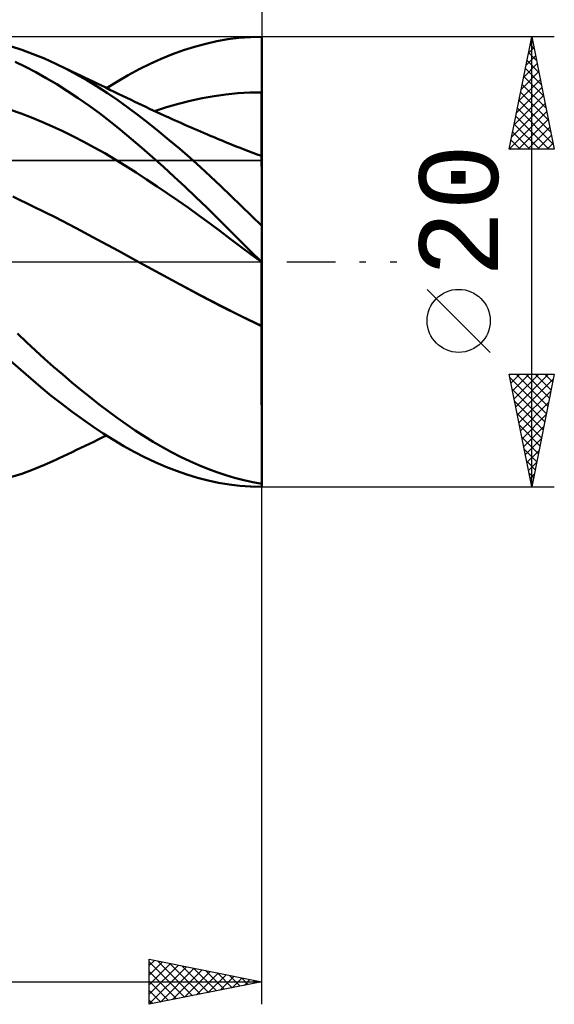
# Model space of a CAD drawing. Header units: millimetres. Extents: x -67 to 131, y -45 to 47.
# Tile 3 of 5: x 65 to 89, y -33 to 11. Entities that reach past the tile are written whole.
import ezdxf
from ezdxf.enums import TextEntityAlignment as Align

# ---------------------------------------------------------------- set-up
doc = ezdxf.new("R2010")
doc.units = ezdxf.units.MM
doc.header["$LTSCALE"] = 5.4
doc.linetypes.add('LONGDASH_DASH', pattern=[0.85, 0.4, -0.2, 0.05, -0.2])
for name, color, linetype in [('1', 4, 'CONTINUOUS'), ('2', 7, 'CONTINUOUS'), ('4', 2, 'LONGDASH_DASH'), ('CUT', 1, 'CONTINUOUS'), ('NOCUT', 7, 'CONTINUOUS'), ('SK2', 7, 'CONTINUOUS'), ('SK4', 2, 'LONGDASH_DASH')]:
    doc.layers.add(name, color=color, linetype=linetype)
doc.styles.get("Standard").update_dxf_attribs({"font": 'Monospac821 BT'})

msp = doc.modelspace()

# ---------------------------------------------------------------- linework, layer by layer
at = {"layer": '1', "color": 4, "linetype": 'CONTINUOUS', "lineweight": 50}
for p, q in [((73.017, 9.56), (73.509, 9.693)), ((73.509, 9.693), (73.997, 9.803)), ((73.997, 9.803), (74.487, 9.889)), ((74.487, 9.889), (74.986, 9.951)), ((74.986, 9.951), (75.492, 9.988)), ((75.492, 9.988), (76, 10)), ((75.998, 8.937), (75.999, 9.642)), ((75.998, 8.937), (75.999, 9.642)), ((75.999, 9.642), (76, 9.995)), ((75.999, 9.642), (76, 9.995)), ((76, 9.999), (76, 10)), ((76, 9.998), (76, 9.999)), ((76, 9.997), (76, 9.998)), ((76, 9.997), (76, 9.997)), ((76, 9.996), (76, 9.997)), ((76, 9.995), (76, 9.996)), ((76, 9.995), (76, 9.995)), ((76, 9.642), (76, 9.995)), ((76, 9.29), (76, 9.642)), ((65.332, 9.418), (64.83, 9.576)), ((65.835, 9.234), (65.332, 9.418)), ((66.341, 9.028), (65.835, 9.234)), ((71.535, 9.027), (72.029, 9.227)), ((72.029, 9.227), (72.524, 9.405)), ((72.524, 9.405), (73.017, 9.56)), ((76, 8.937), (76, 9.29)), ((65.493, 8.67), (65.034, 8.892)), ((66.85, 8.798), (66.341, 9.028)), ((67.31, 8.572), (66.85, 8.798)), ((67, 8.727), (66.85, 8.798)), ((70.55, 8.562), (71.041, 8.805)), ((71.041, 8.805), (71.535, 9.027)), ((75.997, 8.585), (75.998, 8.937)), ((75.997, 8.585), (75.998, 8.937)), ((76, 8.585), (76, 8.937)), ((65.954, 8.429), (65.493, 8.67)), ((66.42, 8.168), (65.954, 8.429)), ((67.188, 8.638), (67, 8.727)), ((67.375, 8.55), (67.188, 8.638)), ((67.77, 8.328), (67.31, 8.572)), ((67.563, 8.46), (67.375, 8.55)), ((67.75, 8.371), (67.563, 8.46)), ((67.938, 8.282), (67.75, 8.371)), ((68.231, 8.067), (67.77, 8.328)), ((70.067, 8.3), (70.55, 8.562)), ((75.997, 8.232), (75.997, 8.585)), ((75.997, 8.232), (75.997, 8.585)), ((76, 8.232), (76, 8.585)), ((66.892, 7.888), (66.42, 8.168)), ((67.366, 7.59), (66.892, 7.888)), ((68.125, 8.192), (67.938, 8.282)), ((68.313, 8.102), (68.125, 8.192)), ((68.691, 7.788), (68.231, 8.067)), ((68.5, 8.012), (68.313, 8.102)), ((68.688, 7.922), (68.5, 8.012)), ((68.875, 7.832), (68.688, 7.922)), ((69.105, 7.72), (69.587, 8.02)), ((69.587, 8.02), (70.067, 8.3)), ((75.996, 7.527), (75.997, 8.232)), ((75.996, 7.879), (75.997, 8.232)), ((75.996, 7.527), (75.996, 7.879)), ((76, 7.879), (76, 8.232)), ((76, 7.527), (76, 7.879)), ((67.84, 7.276), (67.366, 7.59)), ((69.148, 7.493), (68.691, 7.788)), ((69.063, 7.741), (68.875, 7.832)), ((69.25, 7.65), (69.063, 7.741)), ((69.601, 7.182), (69.148, 7.493)), ((69.438, 7.559), (69.25, 7.65)), ((69.625, 7.468), (69.438, 7.559)), ((69.813, 7.376), (69.625, 7.468)), ((74.408, 7.436), (74.937, 7.488)), ((74.937, 7.488), (75.466, 7.518)), ((75.466, 7.518), (75.996, 7.527)), ((75.995, 7.397), (75.996, 7.527)), ((75.995, 7.452), (75.996, 7.527)), ((75.995, 7.378), (75.995, 7.452)), ((75.997, 7.527), (75.996, 7.527)), ((75.996, 7.527), (75.996, 7.527)), ((75.999, 7.527), (75.997, 7.527)), ((75.999, 7.527), (75.999, 7.527)), ((76, 7.527), (75.999, 7.527)), ((76, 7.397), (76, 7.527)), ((68.314, 6.945), (67.84, 7.276)), ((70.052, 6.856), (69.601, 7.182)), ((70, 7.285), (69.813, 7.376)), ((70.196, 7.191), (70, 7.285)), ((70.359, 7.112), (70.196, 7.191)), ((70.522, 7.035), (70.359, 7.112)), ((70.685, 6.958), (70.522, 7.035)), ((71.763, 6.872), (72.292, 7.023)), ((72.292, 7.023), (72.821, 7.156)), ((72.821, 7.156), (73.35, 7.269)), ((73.35, 7.269), (73.879, 7.363)), ((73.879, 7.363), (74.408, 7.436)), ((75.994, 6.953), (75.995, 7.083)), ((75.994, 6.885), (75.995, 7.012)), ((75.995, 7.268), (75.995, 7.397)), ((75.995, 7.304), (75.995, 7.378)), ((75.995, 7.23), (75.995, 7.304)), ((75.995, 7.139), (75.995, 7.268)), ((75.995, 7.157), (75.995, 7.23)), ((75.995, 7.083), (75.995, 7.157)), ((75.995, 7.012), (75.995, 7.139)), ((76, 7.267), (76, 7.397)), ((76, 7.139), (76, 7.267)), ((76, 7.011), (76, 7.139)), ((76, 6.884), (76, 7.011)), ((65.302, 6.59), (64.837, 6.754)), ((65.767, 6.412), (65.302, 6.59)), ((68.787, 6.599), (68.314, 6.945)), ((69.257, 6.237), (68.787, 6.599)), ((70.507, 6.516), (70.052, 6.856)), ((70.848, 6.881), (70.685, 6.958)), ((71.011, 6.805), (70.848, 6.881)), ((71.174, 6.729), (71.011, 6.805)), ((71.337, 6.653), (71.174, 6.729)), ((71.234, 6.701), (71.763, 6.872)), ((71.5, 6.578), (71.337, 6.653)), ((71.688, 6.493), (71.5, 6.578)), ((75.994, 6.825), (75.994, 6.953)), ((75.994, 6.76), (75.994, 6.885)), ((75.994, 6.698), (75.994, 6.825)), ((75.994, 6.636), (75.994, 6.76)), ((75.994, 6.572), (75.994, 6.698)), ((75.994, 6.514), (75.994, 6.636)), ((75.994, 6.448), (75.994, 6.572)), ((76, 6.759), (76, 6.884)), ((76, 6.635), (76, 6.759)), ((76, 6.512), (76, 6.635)), ((66.232, 6.221), (65.767, 6.412)), ((66.697, 6.017), (66.232, 6.221)), ((69.726, 5.86), (69.257, 6.237)), ((70.966, 6.161), (70.507, 6.516)), ((71.428, 5.793), (70.966, 6.161)), ((71.875, 6.408), (71.688, 6.493)), ((72.016, 6.344), (71.875, 6.408)), ((72.156, 6.281), (72.016, 6.344)), ((72.297, 6.218), (72.156, 6.281)), ((72.438, 6.155), (72.297, 6.218)), ((72.578, 6.093), (72.438, 6.155)), ((75.993, 6.394), (75.994, 6.514)), ((75.993, 6.327), (75.994, 6.448)), ((75.993, 6.276), (75.993, 6.394)), ((75.993, 6.208), (75.993, 6.327)), ((75.993, 6.161), (75.993, 6.276)), ((75.993, 6.093), (75.993, 6.208)), ((75.993, 6.049), (75.993, 6.161)), ((76, 6.392), (76, 6.512)), ((76, 6.274), (76, 6.392)), ((76, 6.159), (76, 6.274)), ((76, 6.046), (76, 6.159)), ((67.162, 5.802), (66.697, 6.017)), ((67.627, 5.575), (67.162, 5.802)), ((70.194, 5.469), (69.726, 5.86)), ((71.89, 5.413), (71.428, 5.793)), ((72.719, 6.031), (72.578, 6.093)), ((72.86, 5.969), (72.719, 6.031)), ((73, 5.908), (72.86, 5.969)), ((73.139, 5.848), (73, 5.908)), ((73.278, 5.788), (73.139, 5.848)), ((73.416, 5.728), (73.278, 5.788)), ((73.555, 5.669), (73.416, 5.728)), ((75.992, 5.834), (75.993, 5.94)), ((75.992, 5.765), (75.993, 5.871)), ((75.992, 5.731), (75.992, 5.834)), ((75.992, 5.663), (75.992, 5.765)), ((75.992, 5.633), (75.992, 5.731)), ((75.993, 5.98), (75.993, 6.093)), ((75.993, 5.94), (75.993, 6.049)), ((75.993, 5.871), (75.993, 5.98)), ((76, 5.937), (76, 6.046)), ((76, 5.831), (76, 5.937)), ((76, 5.729), (76, 5.831)), ((76, 5.63), (76, 5.729)), ((68.092, 5.336), (67.627, 5.575)), ((68.557, 5.085), (68.092, 5.336)), ((70.668, 5.064), (70.194, 5.469)), ((72.353, 5.022), (71.89, 5.413)), ((73.673, 5.618), (73.555, 5.669)), ((73.791, 5.568), (73.673, 5.618)), ((73.909, 5.518), (73.791, 5.568)), ((74.028, 5.468), (73.909, 5.518)), ((74.146, 5.418), (74.028, 5.468)), ((74.264, 5.369), (74.146, 5.418)), ((74.382, 5.32), (74.264, 5.369)), ((74.501, 5.272), (74.382, 5.32)), ((74.679, 5.2), (74.501, 5.272)), ((75.992, 5.565), (75.992, 5.663)), ((75.992, 5.538), (75.992, 5.633)), ((75.992, 5.471), (75.992, 5.565)), ((75.992, 5.446), (75.992, 5.538)), ((75.992, 5.381), (75.992, 5.471)), ((75.992, 5.36), (75.992, 5.446)), ((75.992, 5.296), (75.992, 5.381)), ((75.992, 5.278), (75.992, 5.36)), ((75.992, 5.216), (75.992, 5.296)), ((75.992, 5.2), (75.992, 5.278)), ((76, 5.535), (76, 5.63)), ((76, 5.443), (76, 5.535)), ((76, 5.357), (76, 5.443)), ((76, 5.275), (76, 5.357)), ((76, 5.197), (76, 5.275)), ((69.022, 4.822), (68.557, 5.085)), ((69.487, 4.546), (69.022, 4.822)), ((71.148, 4.646), (70.668, 5.064)), ((72.814, 4.621), (72.353, 5.022)), ((74.858, 5.129), (74.679, 5.2)), ((75.036, 5.06), (74.858, 5.129)), ((75.215, 4.991), (75.036, 5.06)), ((75.409, 4.918), (75.215, 4.991)), ((75.604, 4.846), (75.409, 4.918)), ((75.798, 4.776), (75.604, 4.846)), ((75.991, 5.141), (75.992, 5.216)), ((75.991, 5.127), (75.992, 5.2)), ((75.991, 5.071), (75.991, 5.141)), ((75.991, 5.06), (75.991, 5.127)), ((75.991, 5.006), (75.991, 5.071)), ((75.991, 4.997), (75.991, 5.06)), ((75.991, 4.946), (75.991, 5.006)), ((75.991, 4.939), (75.991, 4.997)), ((75.991, 4.892), (75.991, 4.946)), ((75.991, 4.886), (75.991, 4.939)), ((75.991, 4.839), (75.991, 4.892)), ((75.991, 4.8), (75.991, 4.843)), ((75.991, 4.798), (75.991, 4.839)), ((76, 5.124), (76, 5.197)), ((76, 5.056), (76, 5.124)), ((76, 4.993), (76, 5.056)), ((76, 4.936), (76, 4.993)), ((76, 4.883), (76, 4.936)), ((76, 4.836), (76, 4.883)), ((76, 4.794), (76, 4.836)), ((69.951, 4.258), (69.487, 4.546)), ((71.629, 4.218), (71.148, 4.646)), ((73.274, 4.209), (72.814, 4.621)), ((75.993, 4.706), (75.798, 4.776)), ((75.991, 4.763), (75.991, 4.8)), ((75.991, 4.762), (75.991, 4.798)), ((75.991, 4.732), (75.991, 4.763)), ((75.991, 4.731), (75.991, 4.762)), ((75.991, 4.707), (75.991, 4.732)), ((75.991, 4.707), (75.991, 4.731)), ((75.993, 4.695), (75.993, 4.706)), ((75.993, 4.695), (75.993, 4.706)), ((75.994, 4.706), (75.993, 4.706)), ((75.993, 4.66), (75.993, 4.695)), ((75.993, 4.66), (75.993, 4.695)), ((75.994, 4.603), (75.993, 4.66)), ((75.994, 4.603), (75.993, 4.66)), ((75.995, 4.706), (75.994, 4.706)), ((75.994, 4.523), (75.994, 4.603)), ((75.994, 4.523), (75.994, 4.603)), ((75.995, 4.42), (75.994, 4.523)), ((75.995, 4.421), (75.994, 4.523)), ((75.996, 4.705), (75.995, 4.706)), ((75.995, 4.296), (75.995, 4.421)), ((75.995, 4.295), (75.995, 4.42)), ((75.998, 4.705), (75.996, 4.705)), ((75.999, 4.704), (75.998, 4.705)), ((76, 4.704), (75.999, 4.704)), ((76, 4.759), (76, 4.794)), ((76, 4.728), (76, 4.759)), ((76, 4.704), (76, 4.728)), ((76, -10), (76, 4.704)), ((70.416, 3.962), (69.951, 4.258)), ((70.881, 3.661), (70.416, 3.962)), ((72.112, 3.78), (71.629, 4.218)), ((73.728, 3.789), (73.274, 4.209)), ((75.996, 4.149), (75.995, 4.296)), ((75.996, 4.149), (75.995, 4.295)), ((75.996, 3.981), (75.996, 4.149)), ((75.996, 3.981), (75.996, 4.149)), ((75.997, 3.792), (75.996, 3.981)), ((75.997, 3.793), (75.996, 3.981)), ((71.346, 3.352), (70.881, 3.661)), ((72.594, 3.333), (72.112, 3.78)), ((74.179, 3.364), (73.728, 3.789)), ((75.997, 3.584), (75.997, 3.793)), ((75.997, 3.583), (75.997, 3.792)), ((75.998, 3.355), (75.997, 3.584)), ((75.998, 3.355), (75.997, 3.583)), ((71.811, 3.038), (71.346, 3.352)), ((73.074, 2.878), (72.594, 3.333)), ((74.63, 2.93), (74.179, 3.364)), ((75.998, 3.106), (75.998, 3.355)), ((75.998, 3.107), (75.998, 3.355)), ((75.998, 2.841), (75.998, 3.107)), ((75.998, 2.84), (75.998, 3.106)), ((65.874, 2.447), (64.936, 2.901)), ((72.276, 2.718), (71.811, 3.038)), ((72.741, 2.391), (72.276, 2.718)), ((73.553, 2.415), (73.074, 2.878)), ((75.086, 2.491), (74.63, 2.93)), ((75.999, 2.557), (75.998, 2.841)), ((75.999, 2.556), (75.998, 2.84)), ((66.812, 1.978), (65.874, 2.447)), ((73.206, 2.058), (72.741, 2.391)), ((74.03, 1.945), (73.553, 2.415)), ((75.542, 2.047), (75.086, 2.491)), ((75.999, 2.256), (75.999, 2.557)), ((75.999, 2.256), (75.999, 2.556)), ((76, 1.94), (75.999, 2.256)), ((76, 1.94), (75.999, 2.256)), ((67.75, 1.495), (66.812, 1.978)), ((73.671, 1.718), (73.206, 2.058)), ((74.508, 1.468), (74.03, 1.945)), ((76, 1.601), (75.542, 2.047)), ((76, 1.609), (76, 1.94)), ((76, 1.609), (76, 1.94)), ((68.688, 0.998), (67.75, 1.495)), ((74.136, 1.371), (73.671, 1.718)), ((74.601, 1.021), (74.136, 1.371)), ((74.994, 0.982), (74.508, 1.468)), ((69.626, 0.487), (68.688, 0.998)), ((75.066, 0.672), (74.601, 1.021)), ((75.488, 0.491), (74.994, 0.982)), ((70.564, -0.032), (69.626, 0.487)), ((75.531, 0.324), (75.066, 0.672)), ((75.983, 0), (75.488, 0.491)), ((75.996, -0.023), (75.531, 0.324)), ((75.985, -0.002), (75.983, 0)), ((71.469, -0.524), (70.564, -0.032)), ((71.472, -0.525), (70.564, -0.032)), ((75.988, -0.005), (75.985, -0.002)), ((75.99, -0.007), (75.988, -0.005)), ((75.993, -0.01), (75.99, -0.007)), ((75.995, -0.012), (75.993, -0.01)), ((75.993, -0.252), (75.994, -0.205)), ((75.993, -0.253), (75.994, -0.205)), ((75.993, -0.305), (75.993, -0.252)), ((75.993, -0.305), (75.993, -0.253)), ((75.993, -0.363), (75.993, -0.305)), ((75.993, -0.363), (75.993, -0.305)), ((75.993, -0.425), (75.993, -0.363)), ((75.993, -0.425), (75.993, -0.363)), ((75.993, -0.492), (75.993, -0.425)), ((75.993, -0.492), (75.993, -0.425)), ((75.994, -0.096), (75.995, -0.07)), ((75.994, -0.096), (75.995, -0.07)), ((75.994, -0.127), (75.994, -0.096)), ((75.994, -0.127), (75.994, -0.096)), ((75.994, -0.163), (75.994, -0.127)), ((75.994, -0.163), (75.994, -0.127)), ((75.994, -0.205), (75.994, -0.163)), ((75.994, -0.205), (75.994, -0.163)), ((75.998, -0.015), (75.995, -0.012)), ((75.995, -0.027), (75.996, -0.024)), ((75.995, -0.027), (75.996, -0.024)), ((75.995, -0.036), (75.995, -0.027)), ((75.995, -0.036), (75.995, -0.027)), ((75.995, -0.05), (75.995, -0.036)), ((75.995, -0.05), (75.995, -0.036)), ((75.995, -0.07), (75.995, -0.05)), ((75.995, -0.07), (75.995, -0.05)), ((75.996, -0.022), (75.997, -0.021)), ((75.996, -0.022), (75.997, -0.021)), ((75.996, -0.024), (75.996, -0.022)), ((75.996, -0.024), (75.996, -0.022)), ((75.996, -0.024), (75.996, -0.023)), ((75.997, -0.025), (75.996, -0.024)), ((75.997, -0.02), (75.998, -0.02)), ((75.997, -0.02), (75.998, -0.02)), ((75.997, -0.021), (75.997, -0.02)), ((75.997, -0.021), (75.997, -0.02)), ((75.998, -0.025), (75.997, -0.025)), ((76, -0.017), (75.998, -0.015)), ((75.998, -0.02), (75.999, -0.019)), ((75.998, -0.02), (75.999, -0.019)), ((75.999, -0.026), (75.998, -0.025)), ((75.999, -0.018), (76, -0.017)), ((75.999, -0.018), (76, -0.017)), ((75.999, -0.019), (75.999, -0.018)), ((75.999, -0.019), (75.999, -0.018)), ((75.999, -0.026), (75.999, -0.026)), ((76, -0.027), (75.999, -0.026)), ((72.373, -1.011), (71.469, -0.524)), ((72.38, -1.012), (71.472, -0.525)), ((75.992, -0.641), (75.993, -0.564)), ((75.992, -0.641), (75.993, -0.564)), ((75.992, -0.722), (75.992, -0.641)), ((75.992, -0.722), (75.992, -0.641)), ((75.992, -0.807), (75.992, -0.722)), ((75.992, -0.807), (75.992, -0.722)), ((75.992, -0.897), (75.992, -0.807)), ((75.992, -0.897), (75.992, -0.807)), ((75.993, -0.564), (75.993, -0.492)), ((75.993, -0.564), (75.993, -0.492)), ((73.278, -1.491), (72.373, -1.011)), ((73.287, -1.493), (72.38, -1.012)), ((75.991, -1.292), (75.992, -1.188)), ((75.991, -1.292), (75.992, -1.188)), ((75.991, -1.399), (75.991, -1.292)), ((75.991, -1.399), (75.991, -1.292)), ((75.992, -0.99), (75.992, -0.897)), ((75.992, -0.99), (75.992, -0.897)), ((75.992, -1.087), (75.992, -0.99)), ((75.992, -1.087), (75.992, -0.99)), ((75.992, -1.188), (75.992, -1.087)), ((75.992, -1.188), (75.992, -1.087)), ((74.183, -1.965), (73.278, -1.491)), ((74.186, -1.963), (73.287, -1.493)), ((75.991, -1.509), (75.991, -1.399)), ((75.991, -1.509), (75.991, -1.399)), ((75.991, -1.622), (75.991, -1.509)), ((75.991, -1.622), (75.991, -1.509)), ((75.991, -1.737), (75.991, -1.622)), ((75.991, -1.737), (75.991, -1.622)), ((75.991, -1.855), (75.991, -1.737)), ((75.991, -1.855), (75.991, -1.737)), ((75.087, -2.422), (74.183, -1.965)), ((75.086, -2.417), (74.186, -1.963)), ((75.991, -1.975), (75.991, -1.855)), ((75.991, -1.975), (75.991, -1.855)), ((75.991, -2.096), (75.991, -1.975)), ((75.991, -2.096), (75.991, -1.975)), ((75.991, -2.219), (75.991, -2.096)), ((75.991, -2.219), (75.991, -2.096)), ((75.992, -2.849), (75.086, -2.417)), ((75.992, -2.854), (75.087, -2.422)), ((75.991, -2.343), (75.991, -2.219)), ((75.991, -2.343), (75.991, -2.219)), ((75.991, -2.468), (75.991, -2.343)), ((75.991, -2.468), (75.991, -2.343)), ((75.992, -2.595), (75.991, -2.468)), ((75.992, -2.595), (75.991, -2.468)), ((75.992, -2.721), (75.992, -2.595)), ((75.992, -2.721), (75.992, -2.595)), ((75.992, -2.849), (75.992, -2.721)), ((75.992, -2.849), (75.992, -2.721)), ((75.993, -2.849), (75.992, -2.849)), ((75.992, -2.85), (75.992, -2.849)), ((75.992, -2.85), (75.992, -2.85)), ((75.992, -2.85), (75.992, -2.85)), ((75.992, -2.852), (75.992, -2.85)), ((75.992, -2.853), (75.992, -2.852)), ((75.992, -2.853), (75.992, -2.852)), ((75.992, -2.854), (75.992, -2.853)), ((75.992, -3.274), (75.992, -2.854)), ((75.992, -3.274), (75.992, -2.854)), ((75.993, -2.854), (75.992, -2.854)), ((75.995, -2.85), (75.993, -2.849)), ((75.995, -2.855), (75.993, -2.854)), ((75.996, -2.851), (75.995, -2.85)), ((75.996, -2.856), (75.995, -2.855)), ((75.999, -2.852), (75.996, -2.851)), ((75.999, -2.857), (75.996, -2.856)), ((76, -2.853), (75.999, -2.852)), ((76, -2.858), (75.999, -2.857)), ((65.545, -3.566), (65.148, -3.186)), ((75.993, -3.694), (75.992, -3.274)), ((75.993, -3.694), (75.992, -3.274)), ((65.945, -3.939), (65.545, -3.566)), ((75.993, -4.113), (75.993, -3.694)), ((75.993, -4.113), (75.993, -3.694)), ((66.346, -4.306), (65.945, -3.939)), ((66.749, -4.665), (66.346, -4.306)), ((75.994, -4.531), (75.993, -4.113)), ((75.994, -4.53), (75.993, -4.113)), ((65.287, -4.801), (64.838, -4.398)), ((65.735, -5.194), (65.287, -4.801)), ((67.154, -5.016), (66.749, -4.665)), ((75.994, -4.945), (75.994, -4.53)), ((75.994, -4.946), (75.994, -4.531)), ((66.187, -5.578), (65.735, -5.194)), ((67.558, -5.359), (67.154, -5.016)), ((75.995, -5.357), (75.994, -4.945)), ((75.995, -5.358), (75.994, -4.946)), ((66.646, -5.952), (66.187, -5.578)), ((67.964, -5.694), (67.558, -5.359)), ((75.995, -5.764), (75.995, -5.357)), ((75.995, -5.765), (75.995, -5.358)), ((67.108, -6.314), (66.646, -5.952)), ((68.368, -6.019), (67.964, -5.694)), ((68.772, -6.336), (68.368, -6.019)), ((75.995, -6.165), (75.995, -5.764)), ((75.995, -6.167), (75.995, -5.765)), ((67.571, -6.664), (67.108, -6.314)), ((69.174, -6.642), (68.772, -6.336)), ((75.996, -6.559), (75.995, -6.165)), ((75.996, -6.56), (75.995, -6.167)), ((75.996, -6.943), (75.996, -6.559)), ((75.996, -6.944), (75.996, -6.56)), ((68.034, -6.999), (67.571, -6.664)), ((68.496, -7.319), (68.034, -6.999)), ((69.572, -6.937), (69.174, -6.642)), ((69.969, -7.221), (69.572, -6.937)), ((75.997, -7.319), (75.996, -6.943)), ((75.997, -7.319), (75.996, -6.944)), ((68.957, -7.625), (68.496, -7.319)), ((70.367, -7.493), (69.969, -7.221)), ((75.997, -7.683), (75.997, -7.319)), ((75.997, -7.684), (75.997, -7.319)), ((68.723, -7.905), (68.914, -7.813)), ((68.914, -7.813), (69.105, -7.72)), ((69.416, -7.915), (68.957, -7.625)), ((70.77, -7.755), (70.367, -7.493)), ((71.175, -8.003), (70.77, -7.755)), ((75.998, -8.037), (75.997, -7.683)), ((75.998, -8.038), (75.997, -7.684)), ((67.768, -8.363), (67.959, -8.272)), ((67.959, -8.272), (68.15, -8.18)), ((68.15, -8.18), (68.341, -8.089)), ((68.341, -8.089), (68.532, -7.997)), ((68.532, -7.997), (68.723, -7.905)), ((69.873, -8.189), (69.416, -7.915)), ((70.331, -8.446), (69.873, -8.189)), ((71.581, -8.238), (71.175, -8.003)), ((71.987, -8.46), (71.581, -8.238)), ((75.998, -8.378), (75.998, -8.037)), ((75.998, -8.38), (75.998, -8.038)), ((66.85, -8.798), (67.003, -8.726)), ((67.003, -8.726), (67.195, -8.635)), ((67.195, -8.635), (67.386, -8.544)), ((67.386, -8.544), (67.577, -8.454)), ((67.577, -8.454), (67.768, -8.363)), ((70.795, -8.687), (70.331, -8.446)), ((71.264, -8.908), (70.795, -8.687)), ((72.394, -8.668), (71.987, -8.46)), ((72.799, -8.862), (72.394, -8.668)), ((75.998, -8.707), (75.998, -8.378)), ((75.998, -8.708), (75.998, -8.38)), ((75.999, -9.02), (75.998, -8.707)), ((75.999, -9.021), (75.998, -8.708)), ((65.835, -9.234), (66.341, -9.028)), ((66.341, -9.028), (66.85, -8.798)), ((71.735, -9.111), (71.264, -8.908)), ((72.206, -9.293), (71.735, -9.111)), ((73.204, -9.041), (72.799, -8.862)), ((73.605, -9.206), (73.204, -9.041)), ((75.999, -9.318), (75.999, -9.02)), ((75.999, -9.318), (75.999, -9.021)), ((64.83, -9.576), (65.332, -9.418)), ((65.332, -9.418), (65.835, -9.234)), ((72.676, -9.455), (72.206, -9.293)), ((73.145, -9.597), (72.676, -9.455)), ((73.612, -9.718), (73.145, -9.597)), ((74.001, -9.355), (73.605, -9.206)), ((74.397, -9.489), (74.001, -9.355)), ((74.795, -9.608), (74.397, -9.489)), ((75.196, -9.712), (74.795, -9.608)), ((76, -9.6), (75.999, -9.318)), ((76, -9.6), (75.999, -9.318)), ((76, -9.865), (76, -9.6)), ((76, -9.865), (76, -9.6)), ((74.077, -9.818), (73.612, -9.718)), ((74.545, -9.897), (74.077, -9.818)), ((75.02, -9.954), (74.545, -9.897)), ((75.503, -9.989), (75.02, -9.954)), ((75.598, -9.799), (75.196, -9.712)), ((75.986, -10), (75.503, -9.989)), ((76, -9.871), (75.598, -9.799)), ((75.983, -10), (76, -10))]:
    msp.add_line(p, q, dxfattribs=at)
at = {"layer": '2', "color": 7, "linetype": 'CONTINUOUS', "lineweight": 25}
for p, q in [((76, 33), (76, 10)), ((89, 10), (76, 10)), ((87, 5), (88, 10)), ((87.93, 9.651), (88.105, 9.476)), ((87.96, 9.799), (88.027, 9.866)), ((88, -10), (88, 10)), ((88, 10), (89, 5)), ((87.854, 9.269), (88.097, 9.513)), ((87.859, 9.297), (88.211, 8.946)), ((87.642, 8.208), (88.239, 8.806)), ((87.748, 8.739), (88.168, 9.159)), ((87.789, 8.944), (88.317, 8.415)), ((87.536, 7.678), (88.31, 8.452)), ((87.718, 8.59), (88.423, 7.885)), ((87.43, 7.148), (88.38, 8.098)), ((87.577, 7.883), (88.635, 6.824)), ((87.647, 8.236), (88.529, 7.355)), ((87.323, 6.617), (88.451, 7.745)), ((87.506, 7.529), (88.741, 6.294)), ((87.111, 5.557), (88.592, 7.038)), ((87.217, 6.087), (88.522, 7.391)), ((87.435, 7.176), (88.847, 5.764)), ((87.005, 5.026), (88.663, 6.684)), ((87.364, 6.822), (88.953, 5.233)), ((87.294, 6.469), (88.762, 5)), ((87.403, 5), (88.734, 6.331)), ((87.152, 5.762), (87.914, 5)), ((87.223, 6.115), (88.338, 5)), ((87.827, 5), (88.805, 5.977)), ((87.082, 5.408), (87.49, 5)), ((88.252, 5), (88.875, 5.624)), ((88.676, 5), (88.946, 5.27)), ((89, 5), (87, 5)), ((87.011, 5.054), (87.065, 5)), ((76, -33), (76, 0)), ((86.15, -4.025), (83.35, -1.225)), ((88, -10), (87, -5)), ((87, -5), (89, -5)), ((87.006, -5.032), (87.039, -5)), ((87.029, -5.146), (88.647, -6.764)), ((87.077, -5.386), (87.463, -5)), ((87.148, -5.739), (87.887, -5)), ((87.219, -6.093), (88.311, -5)), ((87.289, -6.446), (88.736, -5)), ((87.307, -5), (88.718, -6.411)), ((87.36, -6.8), (88.96, -5.2)), ((87.731, -5), (88.789, -6.057)), ((89, -5), (88, -10)), ((88.156, -5), (88.859, -5.704)), ((88.58, -5), (88.93, -5.35)), ((87.135, -5.677), (88.576, -7.118)), ((87.431, -7.153), (88.854, -5.73)), ((87.241, -6.207), (88.506, -7.471)), ((87.501, -7.507), (88.748, -6.26)), ((87.347, -6.737), (88.435, -7.825)), ((87.572, -7.861), (88.642, -6.791)), ((87.454, -7.268), (88.364, -8.178)), ((87.643, -8.214), (88.536, -7.321)), ((87.56, -7.798), (88.294, -8.532)), ((87.714, -8.568), (88.43, -7.851)), ((87.666, -8.328), (88.223, -8.886)), ((87.784, -8.921), (88.324, -8.382)), ((87.772, -8.859), (88.152, -9.239)), ((87.855, -9.275), (88.218, -8.912)), ((87.878, -9.389), (88.081, -9.593)), ((87.926, -9.628), (88.112, -9.442)), ((76, -10), (89, -10)), ((87.984, -9.919), (88.011, -9.946)), ((87.996, -9.982), (88.005, -9.973)), ((71, -33), (71, -31)), ((71, -31), (76, -32)), ((71, -31.28), (71.234, -31.047)), ((71, -31.705), (71.587, -31.117)), ((71, -31.119), (72.567, -32.687)), ((71, -32.129), (71.941, -31.188)), ((71, -32.553), (72.294, -31.259)), ((71, -32.978), (72.648, -31.33)), ((71.381, -31.076), (72.921, -32.616)), ((71.502, -32.9), (73.001, -31.4)), ((71.912, -31.182), (73.274, -32.545)), ((72.033, -32.793), (73.355, -31.471)), ((72.442, -31.288), (73.628, -32.474)), ((72.972, -31.394), (73.982, -32.404)), ((73.503, -31.501), (74.335, -32.333)), ((71, -31.543), (72.214, -32.757)), ((72.563, -32.687), (73.709, -31.542)), ((73.093, -32.581), (74.062, -31.612)), ((73.624, -32.475), (74.416, -31.683)), ((74.033, -31.607), (74.689, -32.262)), ((74.154, -32.369), (74.769, -31.754)), ((74.563, -31.713), (75.042, -32.192)), ((74.684, -32.263), (75.123, -31.825)), ((75.094, -31.819), (75.396, -32.121)), ((75.215, -32.157), (75.476, -31.895)), ((75.624, -31.925), (75.749, -32.05)), ((46, -32), (76, -32)), ((71, -31.968), (71.86, -32.828)), ((76, -32), (71, -33)), ((75.745, -32.051), (75.83, -31.966)), ((71, -32.392), (71.507, -32.899)), ((71, -32.816), (71.153, -32.969))]:
    msp.add_line(p, q, dxfattribs=at)
msp.add_circle((84.75, -2.625), 1.4, dxfattribs=at)
at = {"layer": '4', "color": 2, "linetype": 'LONGDASH_DASH', "lineweight": 25}
msp.add_line((0, 0), (76, 0), dxfattribs=at)
at = {"layer": 'CUT', "color": 1, "linetype": 'CONTINUOUS', "lineweight": 25}
for p, q in [((76, 10), (46, 10)), ((75.99, 4.5), (76, 9.995)), ((76, 9.995), (76, 10)), ((46.01, 4.5), (75.99, 4.5))]:
    msp.add_line(p, q, dxfattribs=at)
at = {"layer": 'NOCUT', "color": 7, "linetype": 'CONTINUOUS', "lineweight": 25}
for p, q in [((76, 9.995), (75.99, 4.5)), ((76, 0), (76, 9.995)), ((75.99, 4.5), (46.01, 4.5)), ((0, 0), (76, 0))]:
    msp.add_line(p, q, dxfattribs=at)
at = {"layer": 'SK2', "color": 7, "linetype": 'CONTINUOUS', "lineweight": 25}
msp.add_line((76, 43), (76, 0), dxfattribs=at)
at = {"layer": 'SK4', "color": 2, "linetype": 'LONGDASH_DASH', "lineweight": 25}
msp.add_line((-56, 0), (82, 0), dxfattribs=at)

# ---------------------------------------------------------------- texts
at = {"layer": '2', "color": 7, "linetype": 'CONTINUOUS', "lineweight": 25}
msp.add_text('20', height=3.5, rotation=90, dxfattribs=at).set_placement((86.5, 2.275), align=Align.CENTER)

doc.saveas('drawing.dxf')
